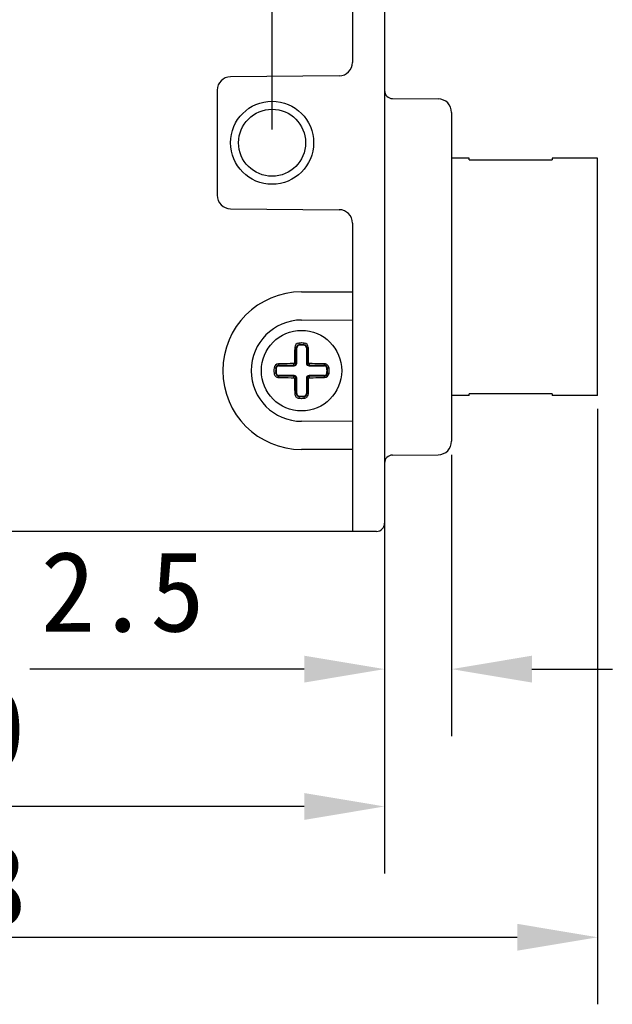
# Model space of a CAD drawing. Header units: millimetres. Extents: x 57 to 257, y 100 to 158.
# Tile 4 of 8: x 160 to 182, y 100 to 137. Entities that reach past the tile are written whole.
import ezdxf

# ---------------------------------------------------------------- set-up
doc = ezdxf.new("R2010")
doc.units = ezdxf.units.MM
doc.header["$LTSCALE"] = 16.335
doc.header["$PDMODE"] = 3
doc.header["$PDSIZE"] = 8
doc.layers.get('0').update_dxf_attribs({"linetype": 'CONTINUOUS'})
doc.layers.get('Defpoints').update_dxf_attribs({"linetype": 'CONTINUOUS'})
doc.layers.add('00_COMPONENTS', color=7, linetype='CONTINUOUS')
doc.layers.add('51__DRAFT_DIMS', color=7, linetype='CONTINUOUS')
doc.styles.get("Standard").update_dxf_attribs({"font": 'simfang.ttf'})
doc.dimstyles.new('DIMSTYLE_2', dxfattribs={"dimtxt": 3, "dimasz": 3, "dimexe": 2.5, "dimexo": 0.5, "dimgap": 0.4, "dimtad": 1, "dimtoh": 1, "dimdsep": 46, "dimtxsty": 'STANDARD', "dimblk": '_FILLED', "dimblk1": '_FILLED', "dimblk2": '_FILLED', "dimcen": 0.09, "dimclrd": 251, "dimclre": 251, "dimclrt": 251, "dimazin": 2, "dimtp": 0.2, "dimtm": 0.2, "dimtfac": 1, "dimtofl": 0, "dimtmove": 0, "dimatfit": 3, "dimldrblk": '_FILLED', "dimfxl": 1, "dimtolj": 1, "dimarcsym": 0})

# ---------------------------------------------------------------- blocks, each defined once
blk = doc.blocks.new('_FILLED')
at = {"color": 0, "linetype": 'ByBlock'}
blk.add_solid([(0, 0), (-1, 0.167), (-1, -0.167)], dxfattribs=at)
blk = doc.blocks.new('*D3')
at = {"layer": '51__DRAFT_DIMS', "color": 251, "lineweight": -2}
for p, q in [((173.226, 118.468), (173.226, 104.708)), ((143.226, 117.26), (143.226, 104.708)), ((170.226, 107.208), (146.226, 107.208))]:
    blk.add_line(p, q, dxfattribs=at)
at = {"layer": 'Defpoints', "color": 0}
for p in [(173.226, 118.968), (143.226, 117.76), (143.226, 107.208)]:
    blk.add_point(p, dxfattribs=at)
at = {"layer": '51__DRAFT_DIMS', "color": 251, "linetype": 'ByBlock', "lineweight": -2, "xscale": 3, "yscale": 3, "zscale": 3, "rotation": 180}
blk.add_blockref('_FILLED', (143.226, 107.208), dxfattribs=at)
at = {"layer": '51__DRAFT_DIMS', "color": 251, "linetype": 'ByBlock', "lineweight": -2, "xscale": 3, "yscale": 3, "zscale": 3}
blk.add_blockref('_FILLED', (173.226, 107.208), dxfattribs=at)
at = {"layer": '51__DRAFT_DIMS', "color": 251, "insert": (157.768, 111.608), "char_height": 3, "attachment_point": 2, "line_spacing_factor": 0.9}
blk.add_mtext('\\A1;30', dxfattribs=at)
blk = doc.blocks.new('*D9')
at = {"layer": '51__DRAFT_DIMS', "color": 251, "lineweight": -2}
for p, q in [((175.726, 120.327), (175.726, 109.83)), ((173.226, 117.268), (173.226, 109.83)), ((170.226, 112.33), (159.99, 112.33)), ((178.726, 112.33), (181.726, 112.33))]:
    blk.add_line(p, q, dxfattribs=at)
at = {"layer": 'Defpoints', "color": 0}
for p in [(175.726, 120.827), (173.226, 117.768), (175.726, 112.33)]:
    blk.add_point(p, dxfattribs=at)
at = {"layer": '51__DRAFT_DIMS', "color": 251, "linetype": 'ByBlock', "lineweight": -2, "xscale": 3, "yscale": 3, "zscale": 3}
blk.add_blockref('_FILLED', (173.226, 112.33), dxfattribs=at)
at = {"layer": '51__DRAFT_DIMS', "color": 251, "linetype": 'ByBlock', "lineweight": -2, "xscale": 3, "yscale": 3, "zscale": 3, "rotation": 180}
blk.add_blockref('_FILLED', (175.726, 112.33), dxfattribs=at)
at = {"layer": '51__DRAFT_DIMS', "color": 251, "insert": (160.39, 116.73), "char_height": 3, "attachment_point": 1, "line_spacing_factor": 0.9}
blk.add_mtext('\\A1;2.5', dxfattribs=at)
blk = doc.blocks.new('*D11')
at = {"color": 251, "lineweight": -2}
for p, q in [((145.326, 142.46), (145.326, 154.008)), ((169.026, 132.46), (169.026, 154.008)), ((148.326, 151.508), (166.026, 151.508))]:
    blk.add_line(p, q, dxfattribs=at)
at = {"layer": 'Defpoints', "color": 0}
for p in [(169.026, 151.508), (145.326, 141.96), (169.026, 131.96)]:
    blk.add_point(p, dxfattribs=at)
at = {"color": 251, "linetype": 'ByBlock', "lineweight": -2, "xscale": 3, "yscale": 3, "zscale": 3, "rotation": 180}
blk.add_blockref('_FILLED', (145.326, 151.508), dxfattribs=at)
at = {"color": 251, "linetype": 'ByBlock', "lineweight": -2, "xscale": 3, "yscale": 3, "zscale": 3}
blk.add_blockref('_FILLED', (169.026, 151.508), dxfattribs=at)
at = {"color": 251, "insert": (157.176, 153.434), "char_height": 3, "attachment_point": 5}
blk.add_mtext('\\A1;23.7', dxfattribs=at)
blk = doc.blocks.new('*D13')
at = {"color": 251, "lineweight": -2}
for p, q in [((181.176, 122.035), (181.176, 99.83)), ((130.366, 118.076), (130.366, 99.83)), ((133.366, 102.33), (178.176, 102.33))]:
    blk.add_line(p, q, dxfattribs=at)
at = {"layer": 'Defpoints', "color": 0}
for p in [(181.176, 122.535), (130.366, 118.576), (181.176, 102.33)]:
    blk.add_point(p, dxfattribs=at)
at = {"color": 251, "linetype": 'ByBlock', "lineweight": -2, "xscale": 3, "yscale": 3, "zscale": 3, "rotation": 180}
blk.add_blockref('_FILLED', (130.366, 102.33), dxfattribs=at)
at = {"color": 251, "linetype": 'ByBlock', "lineweight": -2, "xscale": 3, "yscale": 3, "zscale": 3}
blk.add_blockref('_FILLED', (181.176, 102.33), dxfattribs=at)
at = {"color": 251, "insert": (155.771, 104.256), "char_height": 3, "attachment_point": 5}
blk.add_mtext('\\A1;50.8{}{{\\H0.7x;}{}}', dxfattribs=at)

msp = doc.modelspace()

# ---------------------------------------------------------------- linework, layer by layer
at = {"layer": '00_COMPONENTS', "color": 0}
for p, q in [((172.026, 146.46), (172.026, 134.956)), ((173.226, 146.152), (173.226, 117.768)), ((171.53, 134.456), (167.471, 134.42)), ((166.976, 133.92), (166.976, 130)), ((173.523, 133.607), (175.23, 133.592)), ((175.726, 133.092), (175.726, 120.827)), ((176.376, 131.385), (175.726, 131.385)), ((176.376, 131.321), (176.376, 131.385)), ((176.376, 131.321), (179.476, 131.321)), ((179.476, 131.385), (179.476, 131.321)), ((181.176, 131.385), (179.476, 131.385)), ((181.176, 122.535), (181.176, 131.385)), ((167.471, 129.5), (171.53, 129.464)), ((172.026, 128.964), (172.026, 117.46)), ((170.126, 126.399), (172.026, 126.399)), ((170.126, 125.349), (172.023, 125.359)), ((170.028, 124.487), (170.036, 124.406)), ((170.126, 124.492), (170.115, 124.492)), ((170.215, 124.406), (170.223, 124.487)), ((169.946, 124.306), (169.925, 124.306)), ((169.946, 123.74), (169.946, 124.306)), ((170.306, 124.306), (170.306, 123.74)), ((170.326, 124.306), (170.306, 124.306)), ((169.18, 123.549), (169.098, 123.557)), ((169.279, 123.661), (169.279, 123.64)), ((169.279, 123.64), (169.846, 123.64)), ((169.846, 123.64), (169.846, 123.669)), ((169.916, 123.74), (169.946, 123.74)), ((170.306, 123.74), (170.335, 123.74)), ((170.406, 123.669), (170.406, 123.64)), ((170.406, 123.64), (170.972, 123.64)), ((170.972, 123.64), (170.972, 123.661)), ((171.153, 123.557), (171.071, 123.549)), ((169.18, 123.37), (169.098, 123.363)), ((169.279, 123.28), (169.279, 123.259)), ((169.846, 123.28), (169.279, 123.28)), ((169.846, 123.251), (169.846, 123.28)), ((169.946, 123.18), (169.916, 123.18)), ((169.946, 122.614), (169.946, 123.18)), ((170.306, 123.18), (170.306, 122.614)), ((170.335, 123.18), (170.306, 123.18)), ((170.406, 123.28), (170.406, 123.251)), ((170.972, 123.28), (170.406, 123.28)), ((170.972, 123.259), (170.972, 123.28)), ((171.071, 123.37), (171.153, 123.363)), ((169.925, 122.614), (169.946, 122.614)), ((170.036, 122.514), (170.028, 122.432)), ((170.126, 122.428), (170.136, 122.428)), ((170.215, 122.514), (170.223, 122.432)), ((170.306, 122.614), (170.326, 122.614)), ((176.376, 122.535), (175.726, 122.535)), ((176.376, 122.535), (176.376, 122.599)), ((179.476, 122.599), (176.376, 122.599)), ((179.476, 122.599), (179.476, 122.535)), ((181.176, 122.535), (179.476, 122.535)), ((172.026, 121.561), (170.126, 121.571)), ((172.026, 120.521), (170.126, 120.521)), ((173.523, 120.312), (175.23, 120.327)), ((172.026, 117.46), (147.426, 117.46)), ((172.928, 117.468), (172.026, 117.46))]:
    msp.add_line(p, q, dxfattribs=at)
for centre, radius in [((169.026, 131.96), 1.55), ((169.026, 131.96), 1.25), ((170.126, 123.46), 1.5)]:
    msp.add_circle(centre, radius, dxfattribs=at)
for centre, radius, start, end in [((171.526, 134.956), 0.5, 270.5, 0), ((167.476, 133.92), 0.5, 90.5, 180), ((173.526, 133.907), 0.3, 180, 269.5), ((175.226, 133.092), 0.5, 0, 89.5), ((167.476, 130), 0.5, 180, 269.5), ((171.526, 128.964), 0.5, 0, 89.5), ((170.126, 123.46), 2.939, 90, 270), ((170.045, 124.315), 0.173, 95.3995, 178.6977), ((170.126, 123.46), 1.032, 90.569, 95.4005), ((170.126, 123.46), 1.032, 84.5995, 90), ((170.206, 124.315), 0.173, 1.3094, 84.5922), ((170.046, 124.302), 0.121, 95.4005, 178.1516), ((170.046, 124.306), 0.1, 95.4005, 180), ((170.126, 123.46), 0.967, 84.5995, 95.4005), ((170.126, 123.46), 0.95, 84.5995, 95.4005), ((170.206, 124.306), 0.1, 0, 84.5995), ((170.205, 124.302), 0.121, 1.8487, 84.5993), ((170.126, 123.46), 1.032, 174.5995, 185.4005), ((169.271, 123.541), 0.173, 91.3084, 174.5932), ((170.126, 123.46), 0.967, 174.5995, 185.4005), ((169.283, 123.54), 0.121, 91.8487, 174.5993), ((170.126, 123.46), 0.95, 174.5995, 185.4005), ((169.279, 123.54), 0.1, 90, 174.5995), ((169.846, 123.74), 0.1, 270, 0), ((169.845, 123.74), 0.0711, 270.128, 359.872), ((170.406, 123.74), 0.1, 180, 270), ((170.406, 123.74), 0.0711, 180.128, 269.872), ((170.968, 123.54), 0.121, 5.4005, 88.1516), ((170.972, 123.54), 0.1, 5.4005, 90), ((170.126, 123.46), 0.95, 354.5995, 5.4005), ((170.126, 123.46), 0.967, 354.5995, 5.4005), ((170.126, 123.46), 1.032, 354.5995, 5.4005), ((169.283, 123.38), 0.121, 185.4005, 268.1516), ((169.279, 123.38), 0.1, 185.4005, 270), ((169.846, 123.18), 0.1, 0, 90), ((169.845, 123.18), 0.0711, 0.128, 89.872), ((170.406, 123.18), 0.1, 90, 180), ((170.406, 123.18), 0.0711, 90.128, 179.872), ((170.972, 123.38), 0.1, 270, 354.5995), ((170.968, 123.38), 0.121, 271.8487, 354.5993), ((170.98, 123.379), 0.173, 271.309, 354.5932), ((170.046, 122.618), 0.121, 181.8487, 264.5993), ((170.046, 122.614), 0.1, 180, 264.5995), ((170.126, 123.46), 1.032, 264.5995, 270), ((170.126, 123.46), 0.967, 264.5995, 275.4005), ((170.126, 123.46), 0.95, 264.5995, 275.4005), ((170.126, 123.46), 1.032, 270.569, 275.4005), ((170.206, 122.614), 0.1, 275.4005, 0), ((170.205, 122.618), 0.121, 275.4005, 358.1516), ((175.226, 120.827), 0.5, 270.5, 0), ((173.526, 120.013), 0.3, 90.5, 180), ((172.926, 117.768), 0.3, 270.5, 0)]:
    msp.add_arc(centre, radius, start, end, dxfattribs=at)
msp.add_ellipse((170.135, 123.46), major_axis=(-1.889, 0), ratio=0.999987, start_param=-1.565758, end_param=1.565758, dxfattribs=at)
for points, knots in [([(169.871, 124.319), (169.87, 124.271), (169.866, 124.08), (169.864, 123.888), (169.863, 123.744)], [0, 0, 0, 0, 0.247014, 1, 1, 1, 1]), ([(169.925, 124.306), (169.925, 124.307), (169.923, 124.309), (169.92, 124.311), (169.915, 124.313), (169.905, 124.316), (169.89, 124.318), (169.878, 124.319), (169.871, 124.319)], [0, 0, 0, 0, 0.047043, 0.116694, 0.215119, 0.341803, 0.659688, 1, 1, 1, 1]), ([(169.916, 123.74), (169.917, 123.788), (169.919, 123.976), (169.922, 124.165), (169.925, 124.306)], [0, 0, 0, 0, 0.252521, 1, 1, 1, 1]), ([(170.38, 124.319), (170.373, 124.319), (170.361, 124.318), (170.346, 124.316), (170.336, 124.313), (170.331, 124.311), (170.328, 124.309), (170.326, 124.307), (170.326, 124.306)], [0, 0, 0, 0, 0.340312, 0.658198, 0.784881, 0.883306, 0.952957, 1, 1, 1, 1]), ([(170.326, 124.306), (170.327, 124.26), (170.331, 124.071), (170.334, 123.882), (170.335, 123.74)], [0, 0, 0, 0, 0.247014, 1, 1, 1, 1]), ([(170.388, 123.744), (170.388, 123.792), (170.386, 123.984), (170.383, 124.176), (170.38, 124.319)], [0, 0, 0, 0, 0.252521, 1, 1, 1, 1]), ([(169.863, 123.744), (169.863, 123.739), (169.858, 123.727), (169.847, 123.723), (169.841, 123.723)], [0, 0, 0, 0, 0.499777, 1, 1, 1, 1]), ([(169.863, 123.744), (169.869, 123.744), (169.878, 123.744), (169.89, 123.743), (169.898, 123.743), (169.905, 123.742), (169.911, 123.742), (169.914, 123.741), (169.916, 123.74), (169.916, 123.74), (169.916, 123.74)], [0, 0, 0, 0, 0.340803, 0.511512, 0.668136, 0.800058, 0.900801, 0.966519, 0.986941, 1, 1, 1, 1]), ([(170.335, 123.74), (170.335, 123.74), (170.335, 123.74), (170.337, 123.741), (170.34, 123.742), (170.346, 123.742), (170.353, 123.743), (170.361, 123.743), (170.373, 123.744), (170.382, 123.744), (170.388, 123.744)], [0, 0, 0, 0, 0.013059, 0.033481, 0.099199, 0.199942, 0.331864, 0.488488, 0.659197, 1, 1, 1, 1]), ([(170.41, 123.723), (170.404, 123.723), (170.393, 123.727), (170.388, 123.739), (170.388, 123.744)], [0, 0, 0, 0, 0.499777, 1, 1, 1, 1]), ([(169.841, 123.723), (169.793, 123.722), (169.601, 123.721), (169.41, 123.717), (169.267, 123.714)], [0, 0, 0, 0, 0.25252, 1, 1, 1, 1]), ([(169.267, 123.714), (169.267, 123.708), (169.267, 123.695), (169.269, 123.681), (169.272, 123.671), (169.274, 123.666), (169.277, 123.662), (169.278, 123.661), (169.279, 123.661)], [0, 0, 0, 0, 0.340312, 0.658198, 0.784881, 0.883306, 0.952957, 1, 1, 1, 1]), ([(169.279, 123.661), (169.326, 123.662), (169.515, 123.666), (169.703, 123.668), (169.846, 123.669)], [0, 0, 0, 0, 0.247014, 1, 1, 1, 1]), ([(169.846, 123.669), (169.845, 123.669), (169.845, 123.67), (169.844, 123.671), (169.844, 123.675), (169.843, 123.68), (169.842, 123.687), (169.842, 123.695), (169.841, 123.707), (169.841, 123.717), (169.841, 123.723)], [0, 0, 0, 0, 0.013059, 0.033481, 0.099199, 0.199942, 0.331864, 0.488488, 0.659197, 1, 1, 1, 1]), ([(170.41, 123.723), (170.41, 123.717), (170.41, 123.707), (170.409, 123.695), (170.409, 123.687), (170.408, 123.68), (170.407, 123.675), (170.407, 123.671), (170.406, 123.67), (170.406, 123.669), (170.406, 123.669)], [0, 0, 0, 0, 0.340803, 0.511512, 0.668136, 0.800058, 0.900801, 0.966519, 0.986941, 1, 1, 1, 1]), ([(170.406, 123.669), (170.453, 123.669), (170.642, 123.667), (170.831, 123.664), (170.972, 123.661)], [0, 0, 0, 0, 0.252521, 1, 1, 1, 1]), ([(170.984, 123.714), (170.937, 123.715), (170.746, 123.719), (170.554, 123.722), (170.41, 123.723)], [0, 0, 0, 0, 0.247015, 1, 1, 1, 1]), ([(170.972, 123.661), (170.973, 123.661), (170.974, 123.662), (170.977, 123.666), (170.979, 123.671), (170.982, 123.681), (170.984, 123.695), (170.984, 123.708), (170.984, 123.714)], [0, 0, 0, 0, 0.047043, 0.116694, 0.215119, 0.341803, 0.659688, 1, 1, 1, 1]), ([(171.153, 123.557), (171.151, 123.578), (171.139, 123.62), (171.101, 123.671), (171.055, 123.7), (171.015, 123.712), (170.995, 123.714), (170.984, 123.714)], [0, 0, 0, 0, 0.253295, 0.504514, 0.752845, 0.876648, 1, 1, 1, 1]), ([(169.098, 123.363), (169.1, 123.342), (169.112, 123.3), (169.151, 123.249), (169.196, 123.22), (169.236, 123.208), (169.256, 123.206), (169.267, 123.206)], [0, 0, 0, 0, 0.253316, 0.504568, 0.752904, 0.876672, 1, 1, 1, 1]), ([(169.279, 123.259), (169.278, 123.259), (169.277, 123.258), (169.274, 123.254), (169.272, 123.249), (169.269, 123.239), (169.267, 123.225), (169.267, 123.212), (169.267, 123.206)], [0, 0, 0, 0, 0.047043, 0.116694, 0.215119, 0.341803, 0.659688, 1, 1, 1, 1]), ([(169.267, 123.206), (169.314, 123.205), (169.505, 123.201), (169.697, 123.198), (169.841, 123.197)], [0, 0, 0, 0, 0.247019, 1, 1, 1, 1]), ([(169.846, 123.251), (169.798, 123.251), (169.609, 123.253), (169.42, 123.256), (169.279, 123.259)], [0, 0, 0, 0, 0.252521, 1, 1, 1, 1]), ([(169.841, 123.197), (169.841, 123.203), (169.841, 123.212), (169.842, 123.225), (169.842, 123.233), (169.843, 123.24), (169.844, 123.245), (169.844, 123.248), (169.845, 123.25), (169.845, 123.251), (169.846, 123.251)], [0, 0, 0, 0, 0.340803, 0.511512, 0.668136, 0.800058, 0.900801, 0.966519, 0.986941, 1, 1, 1, 1]), ([(169.841, 123.197), (169.847, 123.197), (169.858, 123.192), (169.863, 123.181), (169.863, 123.176)], [0, 0, 0, 0, 0.499777, 1, 1, 1, 1]), ([(169.916, 123.18), (169.916, 123.18), (169.916, 123.179), (169.914, 123.179), (169.911, 123.178), (169.905, 123.178), (169.898, 123.177), (169.89, 123.176), (169.878, 123.176), (169.869, 123.176), (169.863, 123.176)], [0, 0, 0, 0, 0.013059, 0.033481, 0.099199, 0.199942, 0.331864, 0.488488, 0.659197, 1, 1, 1, 1]), ([(169.863, 123.176), (169.863, 123.127), (169.864, 123.043), (169.865, 122.94), (169.866, 122.868), (169.867, 122.814), (169.868, 122.761), (169.869, 122.707), (169.87, 122.654), (169.871, 122.619), (169.871, 122.601)], [0, 0, 0, 0, 0.252528, 0.441044, 0.53495, 0.628589, 0.721937, 0.814968, 0.907664, 1, 1, 1, 1]), ([(169.925, 122.614), (169.924, 122.66), (169.92, 122.849), (169.917, 123.038), (169.916, 123.18)], [0, 0, 0, 0, 0.247014, 1, 1, 1, 1]), ([(170.335, 123.18), (170.334, 123.132), (170.333, 122.943), (170.329, 122.755), (170.326, 122.614)], [0, 0, 0, 0, 0.252521, 1, 1, 1, 1]), ([(170.388, 123.176), (170.382, 123.176), (170.373, 123.176), (170.361, 123.176), (170.353, 123.177), (170.346, 123.178), (170.34, 123.178), (170.337, 123.179), (170.335, 123.179), (170.335, 123.18), (170.335, 123.18)], [0, 0, 0, 0, 0.340803, 0.511512, 0.668136, 0.800058, 0.900801, 0.966519, 0.986941, 1, 1, 1, 1]), ([(170.38, 122.601), (170.38, 122.625), (170.382, 122.672), (170.383, 122.755), (170.385, 122.851), (170.386, 122.958), (170.387, 123.067), (170.388, 123.139), (170.388, 123.176)], [0, 0, 0, 0, 0.123196, 0.247016, 0.433806, 0.621696, 0.810494, 1, 1, 1, 1]), ([(170.388, 123.176), (170.388, 123.181), (170.393, 123.192), (170.404, 123.197), (170.41, 123.197)], [0, 0, 0, 0, 0.499777, 1, 1, 1, 1]), ([(170.972, 123.259), (170.925, 123.258), (170.736, 123.254), (170.548, 123.252), (170.406, 123.251)], [0, 0, 0, 0, 0.247014, 1, 1, 1, 1]), ([(170.406, 123.251), (170.406, 123.251), (170.406, 123.25), (170.407, 123.248), (170.407, 123.245), (170.408, 123.24), (170.409, 123.233), (170.409, 123.225), (170.41, 123.212), (170.41, 123.203), (170.41, 123.197)], [0, 0, 0, 0, 0.013059, 0.033481, 0.099199, 0.199942, 0.331864, 0.488488, 0.659197, 1, 1, 1, 1]), ([(170.41, 123.197), (170.458, 123.197), (170.65, 123.199), (170.841, 123.202), (170.984, 123.206)], [0, 0, 0, 0, 0.252523, 1, 1, 1, 1]), ([(170.984, 123.206), (170.984, 123.212), (170.984, 123.225), (170.982, 123.239), (170.979, 123.249), (170.977, 123.254), (170.974, 123.258), (170.973, 123.259), (170.972, 123.259)], [0, 0, 0, 0, 0.340312, 0.658198, 0.784881, 0.883306, 0.952957, 1, 1, 1, 1]), ([(169.871, 122.601), (169.878, 122.601), (169.89, 122.602), (169.905, 122.604), (169.915, 122.607), (169.92, 122.609), (169.923, 122.611), (169.925, 122.613), (169.925, 122.614)], [0, 0, 0, 0, 0.340312, 0.658198, 0.784881, 0.883306, 0.952957, 1, 1, 1, 1]), ([(169.871, 122.601), (169.872, 122.58), (169.88, 122.539), (169.914, 122.485), (169.966, 122.446), (170.007, 122.434), (170.028, 122.432)], [0, 0, 0, 0, 0.2463, 0.49476, 0.746234, 1, 1, 1, 1]), ([(170.223, 122.432), (170.244, 122.434), (170.285, 122.446), (170.337, 122.485), (170.365, 122.53), (170.377, 122.57), (170.379, 122.591), (170.38, 122.601)], [0, 0, 0, 0, 0.253424, 0.504629, 0.752901, 0.876665, 1, 1, 1, 1]), ([(170.326, 122.614), (170.326, 122.613), (170.328, 122.611), (170.331, 122.609), (170.336, 122.607), (170.346, 122.604), (170.361, 122.602), (170.373, 122.601), (170.38, 122.601)], [0, 0, 0, 0, 0.047043, 0.116694, 0.215119, 0.341803, 0.659688, 1, 1, 1, 1])]:
    msp.add_open_spline(points, degree=3, knots=knots, dxfattribs=at)

# ---------------------------------------------------------------- dimensions: what is measured, and where the dimension line sits
dim = msp.add_linear_dim(base=(169.026, 151.508), p1=(145.326, 141.96), p2=(169.026, 131.96), dimstyle='DIMSTYLE_2')
dim.commit()
dim.dimension.update_dxf_attribs({"geometry": '*D11', "text_midpoint": (157.176, 151.508), "dimtype": 160})
dim = msp.add_linear_dim(base=(181.176, 102.33), p1=(130.366, 118.576), p2=(181.176, 122.535), text='50.8{}{{\\H0.7x;}{}}', dimstyle='DIMSTYLE_2')
dim.commit()
dim.dimension.update_dxf_attribs({"geometry": '*D13', "text_midpoint": (155.771, 102.33), "dimtype": 160})
at = {"layer": '51__DRAFT_DIMS', "color": 4}
dim = msp.add_linear_dim(base=(175.726, 112.33), p1=(173.226, 117.768), p2=(175.726, 120.827), dimstyle='DIMSTYLE_2', dxfattribs=at)
dim.commit()
dim.dimension.update_dxf_attribs({"geometry": '*D9', "text_midpoint": (163.433, 112.33), "dimtype": 160})
dim = msp.add_linear_dim(base=(143.226, 107.208), p1=(173.226, 118.968), p2=(143.226, 117.76), angle=180, dimstyle='DIMSTYLE_2', dxfattribs=at)
dim.commit()
dim.dimension.update_dxf_attribs({"geometry": '*D3', "text_midpoint": (157.768, 107.208), "dimtype": 160})

doc.saveas('drawing.dxf')
